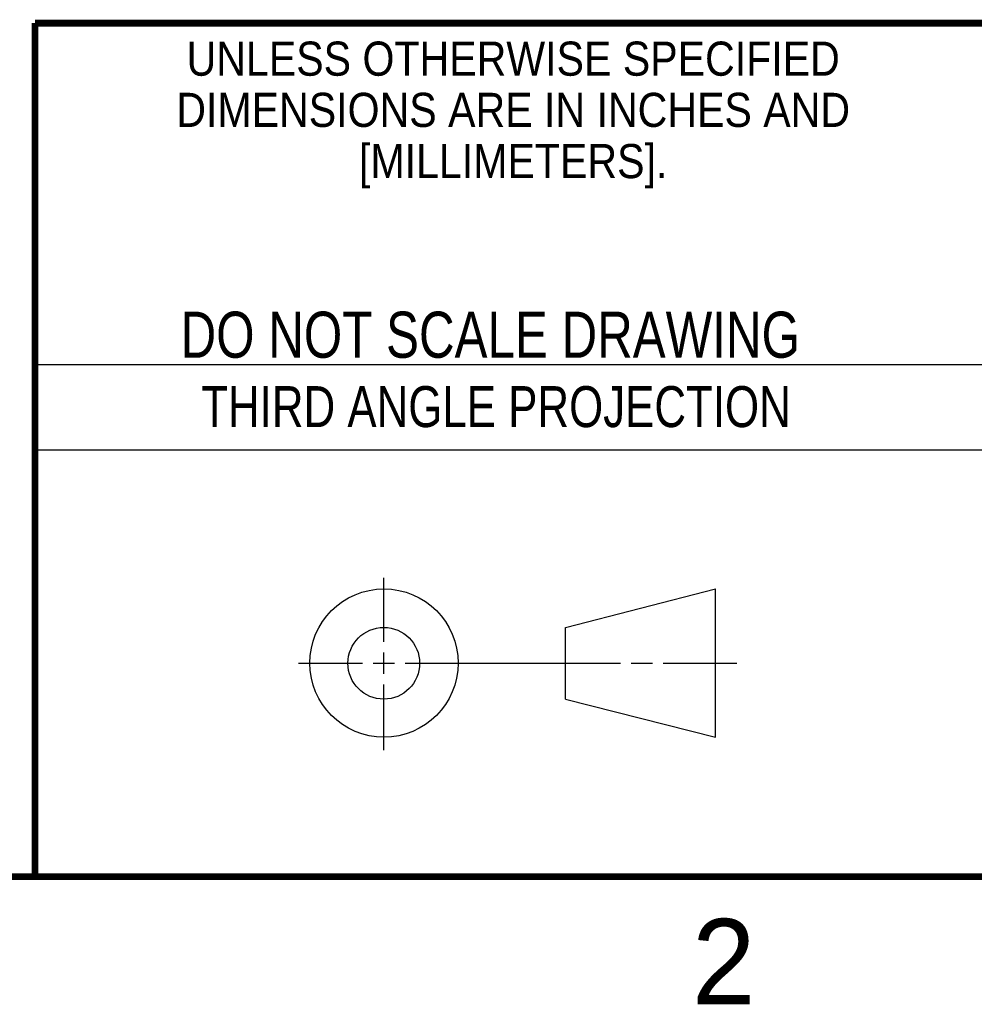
# Model space of a CAD drawing. Header units: inches. Extents: x 0 to 34, y 0 to 22.
# Tile 26 of 41: x 25.5 to 28.3, y 0.1 to 3. Entities that reach past the tile are written whole.
import ezdxf
from ezdxf.enums import TextEntityAlignment as Align

# ---------------------------------------------------------------- set-up
doc = ezdxf.new("R2010")
doc.units = ezdxf.units.IN
doc.header["$LTSCALE"] = 1.87
doc.header["$MEASUREMENT"] = 0
doc.layers.get('0').update_dxf_attribs({"linetype": 'CONTINUOUS'})
doc.styles.get("Standard").update_dxf_attribs({"font": 'txt', "width": 0.8})

msp = doc.modelspace()

# ---------------------------------------------------------------- linework, layer by layer
at = {"color": 2, "linetype": 'CONTINUOUS'}
for p, q in [((25.58, 2), (28.38, 2)), ((25.58, 1.75), (28.38, 1.75)), ((26.6016, 1.1882), (26.6016, 1.375)), ((26.6016, 1.0944), (26.6016, 1.1569)), ((26.3514, 1.1257), (26.5391, 1.1257)), ((26.5703, 1.1257), (26.6328, 1.1257)), ((26.6641, 1.1257), (27.2943, 1.1257)), ((27.3256, 1.1257), (27.3881, 1.1257)), ((27.4193, 1.1257), (27.6351, 1.1257)), ((26.6016, 0.8704), (26.6016, 1.0632))]:
    msp.add_line(p, q, dxfattribs=at)
at = {"color": 7, "linetype": 'CONTINUOUS'}
for p, q in [((27.1331, 1.23), (27.5726, 1.3428)), ((27.5726, 0.9086), (27.5726, 1.3428)), ((27.1331, 1.02), (27.1331, 1.23)), ((27.1331, 1.02), (27.5726, 0.9086))]:
    msp.add_line(p, q, dxfattribs=at)
at = {"color": 7, "linetype": 'CONTINUOUS', "const_width": 0.02}
for points in [[(25.58, 3), (33.5, 3)], [(25.58, 3), (25.58, 0.5)], [(0.5, 0.5), (33.5, 0.5)]]:
    msp.add_lwpolyline(points, dxfattribs=at)
at = {"color": 7, "linetype": 'CONTINUOUS'}
for centre, radius in [((26.6016, 1.1257), 0.2171), ((26.601, 1.125), 0.105)]:
    msp.add_circle(centre, radius, dxfattribs=at)

# ---------------------------------------------------------------- texts
at = {"color": 2, "linetype": 'CONTINUOUS'}
for s, height, width, p in [('UNLESS OTHERWISE SPECIFIED', 0.1, 0.9, (26.9799, 2.8459)), ('DIMENSIONS ARE IN INCHES AND', 0.1, 0.9, (26.9799, 2.6959)), ('[MILLIMETERS].', 0.1, 0.9, (26.9799, 2.5459)), ('THIRD ANGLE PROJECTION', 0.12, 0.8, (26.9296, 1.8168))]:
    msp.add_text(s, height=height, dxfattribs=dict(at, width=width)).set_placement(p, align=Align.CENTER)
at = {"color": 7, "linetype": 'CONTINUOUS', "width": 0.8}
msp.add_text('DO NOT SCALE DRAWING', height=0.135, dxfattribs=at).set_placement((26.9127, 2.0199), align=Align.CENTER)
at = {"color": 2, "linetype": 'CONTINUOUS'}
msp.add_text('2', height=0.25, dxfattribs=at).set_placement((27.5035, 0.1263))

doc.saveas('drawing.dxf')
